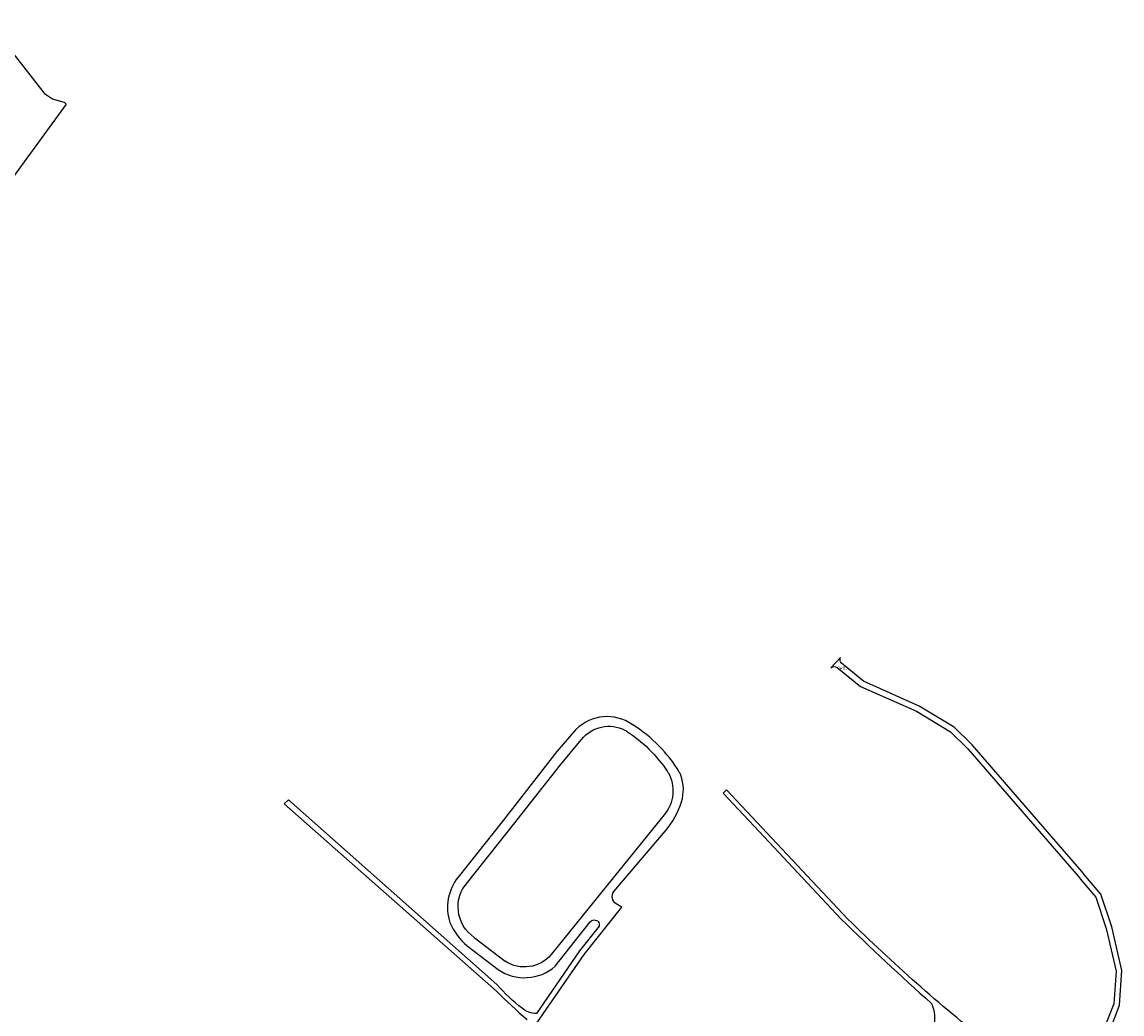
# Model space of a CAD drawing. Extents: x 163074 to 167167, y 441438 to 444019.
# Tile 48 of 49: x 166209 to 166583, y 441968 to 442305. Entities that reach past the tile are written whole.
import ezdxf
from ezdxf.enums import TextEntityAlignment as Align

# ---------------------------------------------------------------- set-up
doc = ezdxf.new("R2010")
doc.units = 0
doc.header["$LTSCALE"] = 4
for name, color, linetype in [('CWGD', 7, 'CONTINUOUS'), ('G_BTD', 3, 'CONTINUOUS'), ('G_WGD', 7, 'CONTINUOUS')]:
    doc.layers.add(name, color=color, linetype=linetype)
doc.styles.add('ISO', font='ISO')

msp = doc.modelspace()

# ---------------------------------------------------------------- linework, layer by layer
at = {"layer": 'G_BTD', "linetype": 'Continuous', "transparency": 33554687}
for points in [[(166223.634, 442277.642), (166223.58, 442277.63), (166219.52, 442278.782), (166217.194, 442280.375), (166206.284, 442294.298), (166197.903, 442304.992)], [(166223.634, 442277.642), (166224.232, 442277.067), (166173.082, 442207.002), (166171.193, 442207.066), (166169.381, 442207.681), (166138.829, 442223.681)]]:
    msp.add_lwpolyline(points, dxfattribs=at)
at = {"layer": 'G_WGD', "linetype": 'Continuous', "transparency": 33554687}
for points in [[(166487.395, 442088.985), (166484.102, 442085.441)], [(166569.433, 442016.16), (166532.162, 442059.282), (166526.066, 442065.212), (166514.185, 442072.421), (166495.238, 442080.845), (166487.74, 442086.967)], [(166486.27, 442085.586), (166494.181, 442079.126), (166513.256, 442070.645), (166524.834, 442063.62), (166530.706, 442057.909), (166568.189, 442014.542), (166569.505, 442013.004), (166574.207, 442007.483), (166577.715, 441996.787), (166581.109, 441982.321), (166580.348, 441971.133), (166577.784, 441964.578)], [(166397.499, 442064.469), (166391.032, 442057.022), (166372.753, 442033.558), (166357.415, 442014.254)], [(166360.66, 442012.438), (166376.259, 442032.203), (166392.194, 442052.438), (166399.406, 442061.108)], [(166448.689, 442043.891), (166447.542, 442042.771), (166461.427, 442027.972), (166487.67, 442000)], [(166489.931, 442000), (166448.689, 442043.891)], [(166370.588, 441977.744), (166299.72, 442040.51), (166298.307, 442039.194), (166370.485, 441975.521)], [(166427.467, 442035.428), (166407.762, 442011.105), (166389.013, 441987.93)], [(166410.377, 442009.372), (166427.911, 442029.989)], [(166570.743, 442014.634), (166569.433, 442016.16)], [(166579.06, 441962.354), (166582.322, 441970.691), (166583.125, 441982.485), (166579.643, 441997.327), (166575.985, 442008.48), (166570.743, 442014.634)], [(166364.669, 441933.637), (166366.008, 441935.915), (166367.318, 441938.213), (166380.564, 441959.293), (166384.114, 441964.45), (166400.299, 441987.964), (166413.036, 442004.105), (166411.186, 442005.195)], [(166405.349, 441997.591), (166398.689, 441989.152), (166384.076, 441967.923)], [(166390.478, 441983.961), (166402.325, 441999.09)], [(166362.932, 441993.771), (166373.428, 441985.699)], [(166360.544, 441990.919), (166371.041, 441982.848)]]:
    msp.add_lwpolyline(points, dxfattribs=at)
for points in [[(166487.74, 442086.967, -0.2590513), (166487.395, 442088.985)], [(166484.102, 442085.441, -0.281739), (166486.27, 442085.586)], [(166416.63, 442066.15, 0.3617546), (166397.499, 442064.469)], [(166399.406, 442061.108, -0.3552765), (166414.148, 442064.256)], [(166416.854, 442066.002, -0.0124315), (166416.63, 442066.15)], [(166432.636, 442049.991, 0.1158446), (166416.854, 442066.002)], [(166414.148, 442064.256, -0.0270658), (166414.725, 442063.92)], [(166414.725, 442063.92, -0.0977869), (166428.54, 442050.287)], [(166428.795, 442049.878, -0.3139171), (166427.467, 442035.428)], [(166428.54, 442050.287, -0.0200085), (166428.795, 442049.878)], [(166433.144, 442048.938, 0.0486629), (166432.636, 442049.991)], [(166433.359, 442039.85, 0.1658292), (166433.144, 442048.938)], [(166427.911, 442029.989, 0.0973635), (166433.359, 442039.85)], [(166357.415, 442014.254, 0.2483165), (166354.629, 441998.789)], [(166357.521, 442002.861, -0.2280498), (166360.66, 442012.438)], [(166411.186, 442005.195, -0.4370747), (166410.377, 442009.372)], [(166362.932, 441993.771, -0.2249084), (166357.521, 442002.861)], [(166354.629, 441998.789, 0.1148198), (166360.544, 441990.919)], [(166402.325, 441999.09, -0.4170708), (166405.085, 441999.161)], [(166405.085, 441999.161, -0.2585706), (166405.349, 441997.591)], [(166487.67, 442000, 0.0119321), (166518.365, 441971.343)], [(166537.841, 441957.689, -0.0277924), (166489.931, 442000)], [(166389.013, 441987.93, -0.3819953), (166373.428, 441985.699)], [(166371.041, 441982.848, 0.3398064), (166390.478, 441983.961)], [(166370.485, 441975.521, 0.0160099), (166380.874, 441965.812)], [(166379.302, 441969.641, -0.0476388), (166370.588, 441977.744)], [(166518.365, 441971.343, -0.1636488), (166519.003, 441963.24)], [(166384.076, 441967.923, -0.1968816), (166379.302, 441969.641)]]:
    msp.add_lwpolyline(points, format="xyb", dxfattribs=at)

# ---------------------------------------------------------------- texts
at = {"layer": 'CWGD', "transparency": 33554687, "style": 'ISO'}
msp.add_text('CWGD', height=0.9, dxfattribs=at).set_placement((166488.113, 442085.372), align=Align.MIDDLE_CENTER)

doc.saveas('drawing.dxf')
